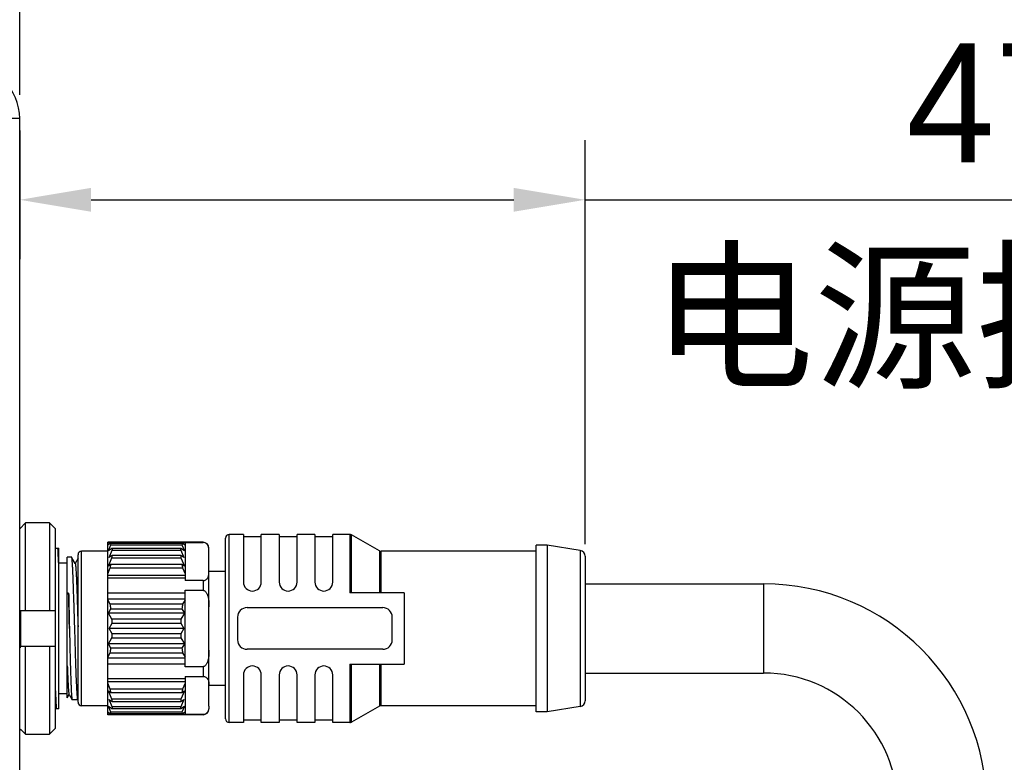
# Model space of a CAD drawing. Header units: millimetres. Extents: x -33 to 127, y 329 to 509.
# Tile 6 of 10: x 91 to 111, y 413 to 429. Entities that reach past the tile are written whole.
import ezdxf

# ---------------------------------------------------------------- set-up
doc = ezdxf.new("R2010")
doc.units = ezdxf.units.MM
doc.header["$LTSCALE"] = 46.255
doc.header["$PDMODE"] = 3
doc.header["$PDSIZE"] = 8
doc.linetypes.add('CENTER', pattern=[0.6, 0.375, -0.075, 0.075, -0.075])
doc.layers.get('0').update_dxf_attribs({"linetype": 'CONTINUOUS'})
doc.layers.get('Defpoints').update_dxf_attribs({"linetype": 'CONTINUOUS'})
for name, color, linetype in [('00_COMPONENTS', 7, 'CONTINUOUS'), ('20_ALL_FEATURES', 7, 'CONTINUOUS'), ('51__DRAFT_DIMS', 7, 'CONTINUOUS')]:
    doc.layers.add(name, color=color, linetype=linetype)
doc.styles.get("Standard").update_dxf_attribs({"font": '兰亭黑 GBK.TTF', "height": 2.5})
doc.dimstyles.new('DIMSTYLE_4', dxfattribs={"dimtxt": 3, "dimasz": 2, "dimexe": 2.5, "dimexo": 0.5, "dimgap": 0.75, "dimtad": 1, "dimlfac": 4, "dimdsep": 46, "dimtxsty": 'STANDARD', "dimblk": '_FILLED', "dimblk1": '_FILLED', "dimblk2": '_FILLED', "dimcen": 0.09, "dimclrd": 8, "dimclre": 8, "dimclrt": 256, "dimazin": 2, "dimtp": 0.1, "dimtm": 0.1, "dimtfac": 1, "dimtofl": 0, "dimtmove": 0, "dimatfit": 3, "dimldrblk": '_FILLED', "dimfxl": 1, "dimtolj": 1, "dimarcsym": 0})

# ---------------------------------------------------------------- blocks, each defined once
blk = doc.blocks.new('_FILLED')
at = {"color": 0, "linetype": 'ByBlock'}
blk.add_solid([(0, 0), (-1, 0.167), (-1, -0.167)], dxfattribs=at)
blk = doc.blocks.new('*D14')
at = {"layer": '51__DRAFT_DIMS', "color": 8, "lineweight": -2}
for p, q in [((44.388, 417.16), (44.388, 439.597)), ((90.763, 427.271), (90.763, 439.597)), ((46.388, 437.097), (88.763, 437.097))]:
    blk.add_line(p, q, dxfattribs=at)
at = {"layer": 'Defpoints', "color": 0, "linetype": 'CENTER'}
for p in [(90.763, 437.097), (90.763, 426.771), (44.388, 416.66)]:
    blk.add_point(p, dxfattribs=at)
at = {"layer": '51__DRAFT_DIMS', "color": 8, "linetype": 'ByBlock', "lineweight": -2, "xscale": 2, "yscale": 2, "zscale": 2, "rotation": 180}
blk.add_blockref('_FILLED', (44.388, 437.097), dxfattribs=at)
at = {"layer": '51__DRAFT_DIMS', "color": 8, "linetype": 'ByBlock', "lineweight": -2, "xscale": 2, "yscale": 2, "zscale": 2}
blk.add_blockref('_FILLED', (90.763, 437.097), dxfattribs=at)
at = {"layer": '51__DRAFT_DIMS', "linetype": 'CENTER', "insert": (67.614, 441.181), "char_height": 2.5, "attachment_point": 2, "line_spacing_factor": 0.9}
blk.add_mtext('\\A1;185.5', dxfattribs=at)

msp = doc.modelspace()

# ---------------------------------------------------------------- linework, layer by layer
at = {"layer": '00_COMPONENTS'}
for p, q in [((90.888, 418.2767), (90.7678, 418.1547)), ((90.888, 416.4332), (90.888, 418.2767)), ((91.388, 418.2767), (90.888, 418.2767)), ((91.388, 418.2767), (91.388, 416.4332)), ((91.513, 418.1498), (91.388, 418.2767)), ((91.513, 413.9665), (91.513, 418.1498)), ((95.088, 414.1582), (95.088, 417.9582)), ((95.163, 414.0832), (95.163, 418.0332)), ((95.463, 418.0332), (95.163, 418.0332)), ((95.463, 418.0332), (95.463, 417.0332)), ((95.838, 417.9832), (95.463, 417.9832)), ((95.838, 417.0332), (95.838, 418.0332)), ((96.213, 418.0332), (95.838, 418.0332)), ((96.213, 418.0332), (96.213, 417.0332)), ((96.588, 417.9832), (96.213, 417.9832)), ((96.588, 417.0332), (96.588, 418.0332)), ((96.963, 418.0332), (96.588, 418.0332)), ((96.963, 418.0332), (96.963, 417.0332)), ((97.338, 417.9832), (96.963, 417.9832)), ((97.338, 417.0332), (97.338, 418.0332)), ((97.6935, 418.0332), (97.338, 418.0332)), ((97.6935, 418.0332), (97.6935, 416.8082)), ((97.7301, 416.8082), (97.7301, 418.0236)), ((98.321, 417.6927), (97.7301, 418.0236)), ((92.613, 414.2457), (92.613, 417.8707)), ((94.613, 417.8707), (92.613, 417.8707)), ((92.613, 417.8622), (94.238, 417.8622)), ((92.6653, 417.8418), (92.613, 417.8087)), ((92.6274, 417.6927), (92.6794, 417.8159)), ((92.7007, 417.7392), (92.6274, 417.6927)), ((94.1858, 417.8418), (92.6653, 417.8418)), ((92.6794, 417.8159), (94.1717, 417.8159)), ((94.1504, 417.7392), (92.7007, 417.7392)), ((94.2237, 417.6927), (94.1504, 417.7392)), ((94.1717, 417.8159), (94.2237, 417.6927)), ((94.238, 417.8087), (94.1858, 417.8418)), ((94.238, 417.8669), (94.238, 417.0641)), ((94.238, 417.8669), (94.613, 417.8669)), ((94.613, 417.8707), (94.613, 417.8669)), ((94.738, 414.4234), (94.738, 417.7457)), ((101.613, 414.3082), (101.613, 417.8082)), ((101.838, 417.8082), (101.613, 417.8082)), ((101.838, 417.8082), (101.838, 414.3082)), ((102.5323, 417.6997), (101.838, 417.8082)), ((91.988, 414.5082), (91.988, 417.6082)), ((92.063, 414.4332), (92.063, 417.6832)), ((92.613, 417.6832), (92.063, 417.6832)), ((92.6274, 417.3677), (92.7007, 417.5412)), ((92.6418, 417.5519), (92.705, 417.7014)), ((92.705, 417.592), (92.6418, 417.5519)), ((92.7007, 417.5412), (94.1504, 417.5412)), ((92.705, 417.7014), (94.1461, 417.7014)), ((94.1461, 417.592), (92.705, 417.592)), ((94.1461, 417.7014), (94.2093, 417.5519)), ((94.2093, 417.5519), (94.1461, 417.592)), ((94.1504, 417.5412), (94.2237, 417.3677)), ((98.321, 417.6927), (98.321, 416.8082)), ((98.3576, 416.8082), (98.3576, 417.6832)), ((101.613, 417.6832), (98.3576, 417.6832)), ((102.5323, 417.6997), (102.5323, 414.4167)), ((102.638, 417.5762), (102.638, 414.5402)), ((92.613, 417.2089), (92.6653, 417.3325)), ((92.6794, 417.4008), (92.6274, 417.3677)), ((92.6653, 417.3325), (94.1858, 417.3325)), ((94.1717, 417.4008), (92.6794, 417.4008)), ((94.2237, 417.3677), (94.1717, 417.4008)), ((94.1858, 417.3325), (94.238, 417.2089)), ((94.238, 417.1747), (92.613, 417.1747)), ((94.238, 417.1121), (92.613, 417.1121)), ((95.088, 417.2582), (94.738, 417.2582)), ((94.613, 417.0641), (94.238, 417.0641)), ((94.613, 417.0641), (94.613, 416.861)), ((102.638, 416.9957), (106.388, 416.9957)), ((106.388, 416.9957), (106.388, 415.1207)), ((92.613, 416.8083), (94.238, 416.8083)), ((94.238, 415.2554), (94.238, 416.861)), ((94.238, 416.861), (94.613, 416.861)), ((98.838, 416.8082), (97.6935, 416.8082)), ((98.838, 416.8082), (98.838, 415.3082)), ((92.613, 416.683), (94.238, 416.683)), ((92.6653, 416.5675), (92.613, 416.658)), ((94.1858, 416.5675), (92.6653, 416.5675)), ((94.238, 416.658), (94.1858, 416.5675)), ((95.538, 416.4957), (98.388, 416.4957)), ((90.763, 416.4332), (91.513, 416.4332)), ((92.6274, 416.3832), (92.6794, 416.4734)), ((92.7007, 416.2562), (92.6274, 416.3832)), ((94.2237, 416.3832), (92.6274, 416.3832)), ((92.6794, 416.4734), (94.1717, 416.4734)), ((94.2237, 416.3832), (94.1504, 416.2562)), ((94.1717, 416.4734), (94.2237, 416.3832)), ((95.338, 416.2957), (95.338, 415.8207)), ((98.588, 415.8207), (98.588, 416.2957)), ((92.6418, 416.0582), (92.705, 416.1676)), ((94.1504, 416.2562), (92.7007, 416.2562)), ((92.705, 416.1676), (94.1461, 416.1676)), ((94.1461, 416.1676), (94.2093, 416.0582)), ((92.6274, 415.7332), (92.7007, 415.8602)), ((92.705, 415.9487), (92.6418, 416.0582)), ((94.2093, 416.0582), (92.6418, 416.0582)), ((92.7007, 415.8602), (94.1504, 415.8602)), ((94.1461, 415.9487), (92.705, 415.9487)), ((94.2093, 416.0582), (94.1461, 415.9487)), ((94.1504, 415.8602), (94.2237, 415.7332)), ((91.513, 415.6832), (90.763, 415.6832)), ((90.888, 413.8397), (90.888, 415.6832)), ((91.388, 415.6832), (91.388, 413.8397)), ((92.6794, 415.643), (92.6274, 415.7332)), ((94.2237, 415.7332), (92.6274, 415.7332)), ((94.2237, 415.7332), (94.1717, 415.643)), ((92.613, 415.4584), (92.6653, 415.5489)), ((92.6653, 415.5489), (94.1858, 415.5489)), ((94.1717, 415.643), (92.6794, 415.643)), ((94.1858, 415.5489), (94.238, 415.4584)), ((98.388, 415.6207), (95.538, 415.6207)), ((94.238, 415.4334), (92.613, 415.4334)), ((94.238, 415.3081), (92.613, 415.3081)), ((94.613, 415.2554), (94.238, 415.2554)), ((94.613, 415.2554), (94.613, 415.0523)), ((97.6935, 415.3082), (97.6935, 414.0832)), ((97.6935, 415.3082), (98.838, 415.3082)), ((97.7301, 414.0927), (97.7301, 415.3082)), ((98.321, 415.3082), (98.321, 414.4236)), ((98.3576, 414.4332), (98.3576, 415.3082)), ((94.238, 415.0523), (94.238, 414.2495)), ((94.238, 415.0523), (94.613, 415.0523)), ((95.463, 415.0832), (95.463, 414.0832)), ((95.838, 414.0832), (95.838, 415.0832)), ((96.213, 415.0832), (96.213, 414.0832)), ((96.588, 414.0832), (96.588, 415.0832)), ((96.963, 415.0832), (96.963, 414.0832)), ((97.338, 414.0832), (97.338, 415.0832)), ((102.638, 415.1207), (106.388, 415.1207)), ((92.613, 415.0043), (94.238, 415.0043)), ((92.613, 414.9416), (94.238, 414.9416)), ((92.6653, 414.7838), (92.613, 414.9075)), ((94.238, 414.9075), (94.1858, 414.7838)), ((95.088, 414.8582), (94.738, 414.8582)), ((92.7007, 414.5751), (92.6274, 414.7486)), ((92.6274, 414.7486), (92.6794, 414.7156)), ((94.1858, 414.7838), (92.6653, 414.7838)), ((92.6735, 414.7456), (92.6735, 414.7455)), ((92.6794, 414.7156), (94.1717, 414.7156)), ((94.2237, 414.7486), (94.1504, 414.5751)), ((94.1717, 414.7156), (94.2237, 414.7486)), ((92.613, 414.4332), (92.063, 414.4332)), ((92.6794, 414.3004), (92.6274, 414.4236)), ((92.6274, 414.4236), (92.7007, 414.3771)), ((92.705, 414.415), (92.6418, 414.5645)), ((92.6418, 414.5645), (92.705, 414.5244)), ((94.1504, 414.5751), (92.7007, 414.5751)), ((92.705, 414.5244), (94.1461, 414.5244)), ((94.1461, 414.415), (92.705, 414.415)), ((94.1461, 414.5244), (94.2093, 414.5645)), ((94.2093, 414.5645), (94.1461, 414.415)), ((94.1504, 414.3771), (94.2237, 414.4236)), ((94.2237, 414.4236), (94.1717, 414.3004)), ((94.738, 414.4234), (94.738, 414.3707)), ((98.321, 414.4236), (97.7301, 414.0927)), ((101.613, 414.4332), (98.3576, 414.4332)), ((102.5323, 414.4167), (101.838, 414.3082)), ((92.613, 414.3077), (92.6653, 414.2746)), ((94.238, 414.2542), (92.613, 414.2542)), ((94.613, 414.2457), (92.613, 414.2457)), ((92.6653, 414.2746), (94.1858, 414.2746)), ((94.1717, 414.3004), (92.6794, 414.3004)), ((92.7007, 414.3771), (94.1504, 414.3771)), ((94.1858, 414.2746), (94.238, 414.3077)), ((94.613, 414.2495), (94.238, 414.2495)), ((94.613, 414.2495), (94.613, 414.2457)), ((101.838, 414.3082), (101.613, 414.3082)), ((95.463, 414.0832), (95.163, 414.0832)), ((95.838, 414.1332), (95.463, 414.1332)), ((96.213, 414.0832), (95.838, 414.0832)), ((96.588, 414.1332), (96.213, 414.1332)), ((96.963, 414.0832), (96.588, 414.0832)), ((97.338, 414.1332), (96.963, 414.1332)), ((97.6935, 414.0832), (97.338, 414.0832)), ((90.7832, 413.9461), (90.888, 413.8397)), ((90.888, 413.8397), (91.388, 413.8397)), ((91.388, 413.8397), (91.513, 413.9665))]:
    msp.add_line(p, q, dxfattribs=at)
for centre, radius, start, end in [((95.163, 417.9582), 0.075, 90, 180), ((97.6935, 417.9582), 0.075, 60.75118, 90), ((94.613, 417.7457), 0.125, 0, 90), ((92.063, 417.6082), 0.075, 90, 180), ((91.5333, 417.6656), 1.174, 353.91938, 356.40317), ((95.3613, 417.6693), 1.2176, 183.64132, 186.03613), ((98.3576, 417.7582), 0.075, 240.75118, 270), ((102.513, 417.5762), 0.125, 0, 81.11934), ((90.4121, 417.8345), 2.3084, 347.43986, 349.16922), ((96.5068, 417.8486), 2.3777, 190.85598, 192.53494), ((95.6505, 417.0332), 0.1875, 180, 0), ((96.4005, 417.0332), 0.1875, 180, 0), ((97.1505, 417.0332), 0.1875, 180, 0), ((106.388, 412.3082), 4.6875, 0, 90), ((89.7296, 416.0787), 2.9761, 7.62147, 9.45312), ((97.1358, 416.0765), 2.9906, 170.5513, 172.3741), ((95.538, 416.2957), 0.2, 90, 180), ((98.388, 416.2957), 0.2, 0, 90), ((89.5465, 416.0589), 3.1603, 1.97213, 3.57925), ((97.3046, 416.0589), 3.1603, 176.42075, 178.02787), ((89.5466, 416.0575), 3.1602, 356.42074, 358.02789), ((97.3045, 416.0575), 3.1602, 181.97211, 183.57926), ((95.538, 415.8207), 0.2, 180, 270), ((98.388, 415.8207), 0.2, 270, 0), ((89.7155, 416.0398), 2.9904, 350.55125, 352.37416), ((97.1213, 416.0377), 2.9759, 187.62142, 189.45318), ((95.6505, 415.0832), 0.1875, 0, 180), ((96.4005, 415.0832), 0.1875, 0, 180), ((97.1505, 415.0832), 0.1875, 0, 180), ((106.388, 412.3082), 2.8125, 0, 90), ((90.2662, 414.2508), 2.4576, 11.61564, 12.52628), ((90.4745, 414.294), 2.2449, 10.82572, 11.60249), ((96.4391, 414.2818), 2.3086, 167.43991, 169.16917), ((92.063, 414.5082), 0.075, 180, 270), ((91.4898, 414.4471), 1.2176, 3.64133, 6.03612), ((95.3178, 414.4508), 1.174, 173.9194, 176.40315), ((98.3576, 414.3582), 0.075, 90, 119.24882), ((102.513, 414.5402), 0.125, 278.88066, 0), ((94.613, 414.3707), 0.125, 270, 0), ((95.163, 414.1582), 0.075, 180, 270), ((97.6935, 414.1582), 0.075, 270, 299.24882)]:
    msp.add_arc(centre, radius, start, end, dxfattribs=at)
for points, knots in [([(92.6653, 417.8418), (92.6666, 417.8398), (92.6719, 417.8315), (92.6764, 417.8228), (92.6794, 417.8159)], [0, 0, 0, 0, 0.24047, 1, 1, 1, 1]), ([(92.7007, 417.7392), (92.7012, 417.7362), (92.703, 417.7236), (92.7042, 417.711), (92.705, 417.7014)], [0, 0, 0, 0, 0.2410994, 1, 1, 1, 1]), ([(94.1461, 417.7014), (94.1464, 417.7047), (94.1474, 417.7173), (94.149, 417.7299), (94.1504, 417.7392)], [0, 0, 0, 0, 0.258992, 1, 1, 1, 1]), ([(94.1717, 417.8159), (94.1727, 417.8183), (94.1769, 417.8272), (94.1818, 417.8358), (94.1858, 417.8418)], [0, 0, 0, 0, 0.2601387, 1, 1, 1, 1]), ([(94.738, 417.693), (94.738, 417.7095), (94.7365, 417.7431), (94.7252, 417.7847), (94.7081, 417.8167), (94.6874, 417.8404), (94.6558, 417.861), (94.6283, 417.8669), (94.613, 417.8669)], [0, 0, 0, 0, 0.207101, 0.4198062, 0.5333883, 0.6592216, 0.8093903, 1, 1, 1, 1]), ([(94.613, 417.0641), (94.6211, 417.0641), (94.6365, 417.0657), (94.6625, 417.0744), (94.6875, 417.0906), (94.7081, 417.1143), (94.7252, 417.1463), (94.7365, 417.1878), (94.738, 417.2214), (94.738, 417.238)], [0, 0, 0, 0, 0.1009452, 0.1914946, 0.3414486, 0.4670975, 0.5806087, 0.7931203, 1, 1, 1, 1]), ([(94.613, 416.861), (94.6213, 416.861), (94.6378, 416.8571), (94.6584, 416.8428), (94.675, 416.8243), (94.6883, 416.8034), (94.6991, 416.7811), (94.7109, 416.7502), (94.7215, 416.7102), (94.7299, 416.6614), (94.735, 416.6121), (94.7376, 416.5627), (94.738, 416.5297), (94.738, 416.5132)], [0, 0, 0, 0, 0.0622009, 0.124588, 0.1870824, 0.2496067, 0.3121408, 0.3746799, 0.4997137, 0.624774, 0.7498455, 0.8749217, 1, 1, 1, 1]), ([(94.738, 415.6032), (94.738, 415.5867), (94.7376, 415.5537), (94.735, 415.5042), (94.7299, 415.4549), (94.7215, 415.4061), (94.7109, 415.3662), (94.6991, 415.3353), (94.6883, 415.313), (94.675, 415.2921), (94.6584, 415.2735), (94.6378, 415.2592), (94.6213, 415.2554), (94.613, 415.2554)], [0, 0, 0, 0, 0.1250781, 0.250154, 0.3752252, 0.5002854, 0.6253192, 0.6878584, 0.7503927, 0.8129171, 0.8754126, 0.9377997, 1, 1, 1, 1]), ([(94.613, 415.0523), (94.6211, 415.0523), (94.6365, 415.0506), (94.6625, 415.042), (94.6875, 415.0258), (94.708, 415.0021), (94.7253, 414.9702), (94.7362, 414.9285), (94.738, 414.8949), (94.738, 414.8784)], [0, 0, 0, 0, 0.1009569, 0.1915525, 0.3414899, 0.4670498, 0.5806618, 0.7930532, 1, 1, 1, 1]), ([(92.705, 414.415), (92.7047, 414.4117), (92.7036, 414.399), (92.7021, 414.3864), (92.7007, 414.3771)], [0, 0, 0, 0, 0.2589921, 1, 1, 1, 1]), ([(94.1504, 414.3771), (94.1499, 414.3802), (94.1481, 414.3927), (94.1468, 414.4054), (94.1461, 414.415)], [0, 0, 0, 0, 0.2410993, 1, 1, 1, 1]), ([(94.738, 414.4234), (94.738, 414.4069), (94.7362, 414.3733), (94.7252, 414.3316), (94.708, 414.2997), (94.6875, 414.276), (94.6558, 414.2553), (94.6283, 414.2495), (94.613, 414.2495)], [0, 0, 0, 0, 0.2071589, 0.4197662, 0.5334768, 0.6591825, 0.8093137, 1, 1, 1, 1]), ([(92.6794, 414.3004), (92.6784, 414.2981), (92.6742, 414.2892), (92.6693, 414.2806), (92.6653, 414.2746)], [0, 0, 0, 0, 0.2601393, 1, 1, 1, 1]), ([(94.1858, 414.2746), (94.1845, 414.2765), (94.1792, 414.2848), (94.1747, 414.2936), (94.1717, 414.3004)], [0, 0, 0, 0, 0.2404695, 1, 1, 1, 1])]:
    msp.add_open_spline(points, degree=3, knots=knots, dxfattribs=at)
at = {"layer": '20_ALL_FEATURES'}
for p, q in [((90.763, 426.7707), (90.2113, 426.7707)), ((90.763, 397.6457), (90.763, 426.7707)), ((90.763, 418.1595), (90.7679, 418.1546)), ((90.763, 418.1595), (90.7679, 418.1546)), ((91.513, 417.7457), (91.588, 417.7457)), ((91.588, 414.3707), (91.588, 417.7457)), ((91.763, 414.6022), (91.763, 417.5582)), ((91.8545, 417.5582), (91.763, 417.5582)), ((91.9288, 417.4233), (91.8604, 417.5415)), ((91.988, 417.5326), (91.9268, 417.4267)), ((91.763, 417.4332), (91.588, 417.4332)), ((91.7906, 416.799), (91.763, 416.7751)), ((91.7906, 416.799), (91.763, 416.799)), ((90.788, 416.4175), (90.763, 416.4175)), ((90.788, 415.6832), (90.788, 416.4332)), ((91.8078, 416.0582), (91.8074, 416.0767)), ((91.8074, 416.0767), (91.808, 416.0582)), ((90.763, 415.6675), (90.788, 415.6675)), ((91.763, 414.6832), (91.588, 414.6832)), ((91.763, 414.6022), (91.8018, 414.6693)), ((91.7998, 414.6727), (91.865, 414.5599)), ((91.9868, 414.5582), (91.867, 414.5582)), ((91.9868, 414.5582), (91.9861, 414.5584)), ((91.9872, 414.5583), (91.9868, 414.5582)), ((91.588, 414.3707), (91.513, 414.3707)), ((90.7833, 413.946), (90.763, 413.9254))]:
    msp.add_line(p, q, dxfattribs=at)
msp.add_arc((89.638, 426.7707), 1.125, 0, 90, dxfattribs=at)
for points, knots in [([(91.588, 417.2746), (91.5845, 417.3629), (91.5776, 417.52), (91.5689, 417.677), (91.5643, 417.7457)], [0, 0, 0, 0, 0.5620683, 1, 1, 1, 1]), ([(91.8592, 417.5476), (91.8586, 417.5503), (91.8578, 417.5538), (91.8561, 417.5573), (91.855, 417.5582), (91.8545, 417.5582)], [0, 0, 0, 0, 0.6936509, 0.887023, 1, 1, 1, 1]), ([(91.8962, 416.8033), (91.8947, 416.8521), (91.8917, 416.9456), (91.8872, 417.0791), (91.8826, 417.1989), (91.8781, 417.3032), (91.8736, 417.3906), (91.8691, 417.4599), (91.8652, 417.506), (91.8619, 417.5331), (91.8602, 417.5433), (91.8592, 417.5476)], [0, 0, 0, 0, 0.196313, 0.3764203, 0.5378924, 0.678544, 0.7964793, 0.8901177, 0.9582262, 0.9824347, 1, 1, 1, 1]), ([(91.9288, 417.4233), (91.9296, 417.4218), (91.931, 417.4177), (91.9328, 417.41), (91.9346, 417.3994), (91.9364, 417.3858), (91.9382, 417.3694), (91.9408, 417.3418), (91.944, 417.3003), (91.9476, 417.2426), (91.9513, 417.1745), (91.9549, 417.0966), (91.9586, 417.0097), (91.9623, 416.9144), (91.9674, 416.7732), (91.9735, 416.5826), (91.9808, 416.3416), (91.9856, 416.1757), (91.988, 416.091)], [0, 0, 0, 0, 0.0037741, 0.0096825, 0.0177629, 0.0280163, 0.0404293, 0.0549737, 0.0903252, 0.1338035, 0.185069, 0.2436659, 0.3090568, 0.3806936, 0.4579883, 0.6267683, 0.8095318, 1, 1, 1, 1]), ([(91.8074, 416.0767), (91.8061, 416.1395), (91.8009, 416.3803), (91.7953, 416.6211), (91.7906, 416.799)], [0, 0, 0, 0, 0.2608532, 1, 1, 1, 1]), ([(91.7906, 416.799), (91.7921, 416.7424), (91.7945, 416.6412), (91.7976, 416.4942), (91.8011, 416.3101), (91.8047, 416.1705), (91.8074, 416.0767)], [0, 0, 0, 0, 0.2352421, 0.4201603, 0.6104861, 1, 1, 1, 1]), ([(91.92, 416.0582), (91.916, 416.1867), (91.9086, 416.4351), (91.9003, 416.6835), (91.8962, 416.8033)], [0, 0, 0, 0, 0.517362, 1, 1, 1, 1]), ([(91.8078, 416.0582), (91.8088, 416.0107), (91.8114, 415.9161), (91.8154, 415.7303), (91.821, 415.5076), (91.8265, 415.2932), (91.8313, 415.134), (91.8348, 415.0265), (91.8383, 414.9283), (91.8418, 414.8403), (91.8455, 414.7633), (91.8492, 414.6981), (91.8524, 414.6513), (91.855, 414.6202), (91.8569, 414.6017), (91.8589, 414.5865), (91.8607, 414.5746), (91.8626, 414.5661), (91.8641, 414.5615), (91.865, 414.5599)], [0, 0, 0, 0, 0.0950401, 0.1892191, 0.3716058, 0.5405802, 0.6181081, 0.6900475, 0.7557486, 0.8146193, 0.866131, 0.9098209, 0.9452996, 0.9598609, 0.9722624, 0.9824819, 0.9905044, 0.996331, 1, 1, 1, 1]), ([(91.961, 414.858), (91.9529, 415.0344), (91.939, 415.4345), (91.9268, 415.8346), (91.92, 416.0582)], [0, 0, 0, 0, 0.4410223, 1, 1, 1, 1]), ([(91.763, 415.2739), (91.7645, 415.2319), (91.7674, 415.1518), (91.772, 415.0383), (91.7765, 414.9381), (91.781, 414.8528), (91.7849, 414.7915), (91.7881, 414.7506), (91.7904, 414.7264), (91.7926, 414.7066), (91.7948, 414.6912), (91.797, 414.6804), (91.7987, 414.6747), (91.7998, 414.6727)], [0, 0, 0, 0, 0.2091948, 0.3986075, 0.5656136, 0.7079134, 0.8238335, 0.8714121, 0.9118114, 0.9448926, 0.9705937, 0.9889227, 1, 1, 1, 1]), ([(91.9861, 414.5584), (91.9854, 414.5589), (91.9842, 414.5612), (91.9828, 414.5656), (91.9814, 414.5725), (91.9799, 414.5814), (91.9784, 414.5927), (91.9762, 414.6122), (91.9736, 414.6421), (91.9704, 414.6844), (91.9673, 414.7351), (91.9641, 414.7939), (91.9621, 414.8358), (91.961, 414.858)], [0, 0, 0, 0, 0.0087059, 0.0242782, 0.0471699, 0.0774791, 0.1152173, 0.1603558, 0.2726087, 0.4136274, 0.5825735, 0.778426, 1, 1, 1, 1]), ([(91.513, 414.7495), (91.5159, 414.6793), (91.5217, 414.553), (91.5287, 414.4268), (91.5324, 414.3707)], [0, 0, 0, 0, 0.5554702, 1, 1, 1, 1]), ([(91.865, 414.5599), (91.8652, 414.5597), (91.8656, 414.5589), (91.8664, 414.5582), (91.867, 414.5582)], [0, 0, 0, 0, 0.3365571, 1, 1, 1, 1]), ([(91.988, 414.559), (91.988, 414.5589), (91.9878, 414.5587), (91.9875, 414.5584), (91.9872, 414.5583)], [0, 0, 0, 0, 0.2918812, 1, 1, 1, 1])]:
    msp.add_open_spline(points, degree=3, knots=knots, dxfattribs=at)
at = {"layer": '51__DRAFT_DIMS', "color": 8}
for p, q in [((90.763, 426.5207), (90.763, 423.814)), ((102.638, 417.8262), (102.638, 426.314)), ((92.263, 425.064), (101.138, 425.064)), ((102.638, 425.064), (124.2795, 425.064))]:
    msp.add_line(p, q, dxfattribs=at)

# ---------------------------------------------------------------- block references
at = {"layer": '51__DRAFT_DIMS', "color": 8, "xscale": 1.5, "yscale": 1.5, "zscale": 1.5, "rotation": 180}
msp.add_blockref('_FILLED', (90.763, 425.064), dxfattribs=at)
at = {"layer": '51__DRAFT_DIMS', "color": 8, "xscale": 1.5, "yscale": 1.5, "zscale": 1.5}
msp.add_blockref('_FILLED', (102.638, 425.064), dxfattribs=at)

# ---------------------------------------------------------------- texts
at = {"layer": '51__DRAFT_DIMS', "linetype": 'CENTER', "insert": (112.6357, 428.3501), "char_height": 2.5, "attachment_point": 2, "line_spacing_factor": 0.9}
msp.add_mtext('\\A1;47.5', dxfattribs=at)
at = {"layer": '51__DRAFT_DIMS', "insert": (104.0368, 423.8644), "char_height": 2.5, "attachment_point": 1, "line_spacing_factor": 0.9}
msp.add_mtext('\\A1;电源接头长度', dxfattribs=at)

# ---------------------------------------------------------------- dimensions: what is measured, and where the dimension line sits
at = {"layer": '51__DRAFT_DIMS', "color": 4}
dim = msp.add_linear_dim(base=(90.763, 437.0972), p1=(44.388, 416.6599), p2=(90.763, 426.7707), dimstyle='DIMSTYLE_4', override={"dimtxsty": 'STANDARD'}, dxfattribs=at)
dim.commit()
dim.dimension.update_dxf_attribs({"geometry": '*D14', "text_midpoint": (67.6136, 437.0972), "dimtype": 160})

doc.saveas('drawing.dxf')
